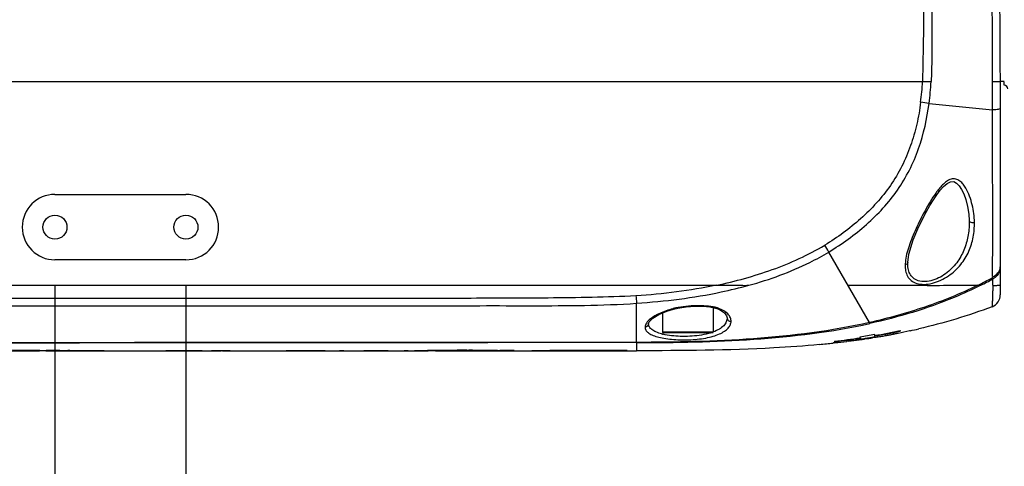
# Model space of a CAD drawing. Header units: millimetres. Extents: x 7426 to 8300, y 123 to 421.
# Tile 29 of 197: x 7989.19 to 7995.96, y 193.48 to 196.55. Entities that reach past the tile are written whole.
import ezdxf

# ---------------------------------------------------------------- set-up
doc = ezdxf.new("R2010")
doc.units = ezdxf.units.MM
doc.layers.add('外形图', color=7, linetype='Continuous')
doc.layers.add('尺寸标注', color=7, linetype='Continuous')
doc.styles.add('微软雅黑', font='msyh.ttc')
doc.dimstyles.new('尺寸标注_1_20比例', dxfattribs={"dimtxt": 1.5, "dimasz": 1.25, "dimexe": 0.5, "dimexo": 0.4, "dimgap": 0.5, "dimtad": 1, "dimdec": 1, "dimlfac": 20, "dimdsep": 46, "dimtxsty": '微软雅黑', "dimcen": 0.09, "dimadec": 0, "dimazin": 0, "dimtp": 0.01, "dimtm": 0.01, "dimtfac": 1, "dimtdec": 1, "dimtofl": 0, "dimtmove": 0, "dimatfit": 3, "dimfxl": 1, "dimtolj": 1, "dimarcsym": 0})

# ---------------------------------------------------------------- blocks, each defined once
blk = doc.blocks.new('*D1264')
at = {"layer": 'Defpoints', "color": 0}
for p in [(7989.4323, 195.1238), (7990.3323, 195.1238), (7990.3323, 186.6097)]:
    blk.add_point(p, dxfattribs=at)
at = {"layer": '尺寸标注', "color": 0, "lineweight": -2}
for p, q in [((7989.4323, 194.7238), (7989.4323, 186.1097)), ((7990.3323, 194.7238), (7990.3323, 186.1097)), ((7988.1823, 186.6097), (7986.9323, 186.6097)), ((7991.5823, 186.6097), (7995.8581, 186.6097))]:
    blk.add_line(p, q, dxfattribs=at)
at = {"layer": '尺寸标注', "color": 0}
for points in [[(7988.1823, 186.4014), (7988.1823, 186.818), (7989.4323, 186.6097)], [(7991.5823, 186.818), (7991.5823, 186.4014), (7990.3323, 186.6097)]]:
    blk.add_solid(points, dxfattribs=at)
at = {"layer": '尺寸标注', "color": 0, "insert": (7994.3452, 187.8883), "char_height": 1.5, "attachment_point": 5, "style": '微软雅黑'}
blk.add_mtext('\\A1;18', dxfattribs=at)
blk = doc.blocks.new('*D1265')
at = {"layer": 'Defpoints', "color": 0}
for p in [(7979.8323, 195.6488), (7989.4323, 195.1238), (7979.8323, 186.6097)]:
    blk.add_point(p, dxfattribs=at)
at = {"layer": '尺寸标注', "color": 0, "lineweight": -2}
for p, q in [((7979.8323, 195.2488), (7979.8323, 186.1097)), ((7989.4323, 194.7238), (7989.4323, 186.1097)), ((7988.1823, 186.6097), (7981.0823, 186.6097))]:
    blk.add_line(p, q, dxfattribs=at)
at = {"layer": '尺寸标注', "color": 0}
for points in [[(7981.0823, 186.818), (7981.0823, 186.4014), (7979.8323, 186.6097)], [(7988.1823, 186.4014), (7988.1823, 186.818), (7989.4323, 186.6097)]]:
    blk.add_solid(points, dxfattribs=at)
at = {"layer": '尺寸标注', "color": 0, "insert": (7984.6323, 187.8887), "char_height": 1.5, "attachment_point": 5, "style": '微软雅黑'}
blk.add_mtext('\\A1;192', dxfattribs=at)
blk = doc.blocks.new('*D1267')
at = {"layer": 'Defpoints', "color": 0}
for p in [(8004.0819, 196.6716), (7979.8323, 195.6488), (7979.8323, 182.682)]:
    blk.add_point(p, dxfattribs=at)
at = {"layer": '尺寸标注', "color": 0, "lineweight": -2}
for p, q in [((8004.0819, 196.2716), (8004.0819, 182.182)), ((7979.8323, 195.2488), (7979.8323, 182.182)), ((8002.8319, 182.682), (7981.0823, 182.682))]:
    blk.add_line(p, q, dxfattribs=at)
at = {"layer": '尺寸标注', "color": 0}
for points in [[(7981.0823, 182.8903), (7981.0823, 182.4737), (7979.8323, 182.682)], [(8002.8319, 182.4737), (8002.8319, 182.8903), (8004.0819, 182.682)]]:
    blk.add_solid(points, dxfattribs=at)
at = {"layer": '尺寸标注', "color": 0, "insert": (7991.9571, 183.9577), "char_height": 1.5, "attachment_point": 5, "style": '微软雅黑'}
blk.add_mtext('\\A1;485', dxfattribs=at)
blk = doc.blocks.new('*D1292')
at = {"layer": 'Defpoints', "color": 0}
for p in [(7989.4323, 199.7238), (7977.3346, 195.1238), (7989.4323, 195.1238)]:
    blk.add_point(p, dxfattribs=at)
at = {"layer": '尺寸标注', "color": 0, "lineweight": -2}
for p, q in [((7989.0323, 199.7238), (7976.8346, 199.7238)), ((7977.3346, 198.4738), (7977.3346, 196.3738)), ((7989.0323, 195.1238), (7976.8346, 195.1238))]:
    blk.add_line(p, q, dxfattribs=at)
at = {"layer": '尺寸标注', "color": 0}
for points in [[(7977.5429, 198.4738), (7977.1262, 198.4738), (7977.3346, 199.7238)], [(7977.1262, 196.3738), (7977.5429, 196.3738), (7977.3346, 195.1238)]]:
    blk.add_solid(points, dxfattribs=at)
at = {"layer": '尺寸标注', "color": 0, "insert": (7976.0594, 197.4238), "char_height": 1.5, "attachment_point": 5, "rotation": 90, "style": '微软雅黑'}
blk.add_mtext('\\A1;92', dxfattribs=at)

msp = doc.modelspace()

# ---------------------------------------------------------------- linework, layer by layer
at = {"layer": '外形图', "color": 7, "linetype": 'Continuous'}
for p, q in [((7987.9723, 196.1238), (7995.3947, 196.1238)), ((7995.3947, 196.1238), (7995.4542, 196.1238)), ((7995.9573, 196.1238), (7995.9277, 196.1238)), ((7995.9298, 196.1238), (7995.9298, 194.6589)), ((7995.9573, 196.0987), (7995.9573, 196.1231)), ((7995.4405, 195.9746), (7995.877, 195.9291)), ((7989.4323, 195.3488), (7990.3323, 195.3488)), ((7995.7161, 195.1683), (7995.7161, 195.1683)), ((7995.0311, 194.4679), (7994.7513, 194.9524)), ((7990.3323, 194.8988), (7989.4323, 194.8988)), ((7995.2934, 194.8808), (7995.2934, 194.8808)), ((7995.9297, 194.8515), (7995.9296, 194.8463)), ((7981.5232, 194.7238), (7993.9793, 194.7238)), ((7995.8775, 194.7238), (7995.8731, 194.5765)), ((7995.9298, 194.7242), (7995.9298, 194.7242)), ((7993.4298, 194.3314), (7993.4298, 194.6002)), ((7993.9573, 194.5696), (7993.9573, 194.4038)), ((7993.6073, 194.5331), (7993.6073, 194.4038)), ((7993.6827, 194.5604), (7993.678, 194.562)), ((7993.6073, 194.4038), (7993.9573, 194.4038)), ((7993.6123, 194.3988), (7993.9523, 194.3988)), ((7994.9661, 194.3625), (7994.9661, 194.3702)), ((7995.0702, 194.366), (7995.0525, 194.363)), ((7995.0683, 194.3656), (7995.0525, 194.363)), ((7995.0661, 194.3869), (7995.0661, 194.3787)), ((7995.0689, 194.3754), (7995.0661, 194.3749)), ((7995.0689, 194.3754), (7995.0661, 194.3749)), ((7995.0661, 194.3749), (7995.0661, 194.3699)), ((7995.1438, 194.379), (7995.1391, 194.3781)), ((7995.1438, 194.379), (7995.1391, 194.3782)), ((7995.1392, 194.3776), (7995.1411, 194.378)), ((7995.1392, 194.3776), (7995.1412, 194.378)), ((7995.2167, 194.3926), (7995.2212, 194.3935)), ((7995.2168, 194.3926), (7995.2212, 194.3935)), ((7995.2213, 194.3943), (7995.2281, 194.3957)), ((7995.2411, 194.4123), (7995.2411, 194.408)), ((7995.3068, 194.4104), (7995.3069, 194.412)), ((7995.3104, 194.4113), (7995.3068, 194.4104)), ((7995.3104, 194.4112), (7995.3068, 194.4104)), ((7995.3068, 194.4104), (7995.3068, 194.4104)), ((7993.4297, 194.3295), (7993.4298, 194.2738)), ((7993.4298, 194.3295), (7993.4298, 194.3314)), ((7994.792, 194.33), (7994.7813, 194.329)), ((7994.7922, 194.3277), (7994.7815, 194.3265)), ((7994.7911, 194.3389), (7994.7911, 194.3357)), ((7994.8864, 194.3402), (7994.9057, 194.3427)), ((7994.9057, 194.3427), (7994.9343, 194.3463)), ((7994.9664, 194.3625), (7994.9661, 194.359)), ((7994.9677, 194.3513), (7994.9731, 194.3521)), ((7988.8803, 194.2738), (7989.3253, 194.2738)), ((7989.3293, 194.2758), (7989.3536, 194.2756)), ((7989.3536, 194.2756), (7989.3708, 194.2755)), ((7989.3697, 194.2733), (7989.3546, 194.2735)), ((7989.505, 194.2738), (7989.6373, 194.2738)), ((7989.5204, 194.2764), (7989.7074, 194.2764)), ((7989.5345, 194.276), (7989.5204, 194.2764)), ((7989.5204, 194.2735), (7989.5344, 194.2733)), ((7989.5208, 194.2735), (7989.5344, 194.2733)), ((7989.7074, 194.2764), (7989.7091, 194.2764)), ((7989.7074, 194.2764), (7989.7091, 194.2763)), ((7989.709, 194.2733), (7989.7074, 194.2733)), ((7989.709, 194.2733), (7989.7074, 194.2733)), ((7989.8189, 194.2738), (7990.1458, 194.2738)), ((7989.8735, 194.2733), (7989.8873, 194.2733)), ((7989.8735, 194.2733), (7989.8873, 194.2733)), ((7990.0773, 194.2733), (7990.0911, 194.2733)), ((7990.0773, 194.2733), (7990.0911, 194.2733)), ((7990.2555, 194.2763), (7990.2572, 194.2764)), ((7990.2555, 194.2763), (7990.2572, 194.2764)), ((7990.2572, 194.2733), (7990.2556, 194.2733)), ((7990.2572, 194.2733), (7990.2556, 194.2733)), ((7990.2572, 194.2764), (7990.4443, 194.2764)), ((7990.3204, 194.2736), (7990.3371, 194.2735)), ((7990.3274, 194.2738), (7990.5126, 194.2738)), ((7990.3371, 194.2735), (7990.5402, 194.2735)), ((7990.574, 194.2764), (7990.5845, 194.2761)), ((7990.574, 194.2764), (7990.5845, 194.2761)), ((7990.5845, 194.2733), (7990.574, 194.2733)), ((7990.6314, 194.2748), (7990.6369, 194.2747)), ((7990.6314, 194.2748), (7990.6369, 194.2747)), ((7990.6908, 194.2738), (7991.0209, 194.2738)), ((7990.7626, 194.2733), (7990.7689, 194.2733)), ((7990.7626, 194.2733), (7990.7689, 194.2733)), ((7991.0209, 194.2733), (7991.0209, 194.2764)), ((7991.0209, 194.2764), (7991.1117, 194.2764)), ((7991.1838, 194.2759), (7991.1881, 194.2758)), ((7991.1881, 194.2736), (7991.1881, 194.2733)), ((7991.2851, 194.2744), (7991.2904, 194.2744)), ((7991.3623, 194.2738), (7991.5549, 194.2738)), ((7991.5549, 194.2733), (7991.5549, 194.2764)), ((7991.5549, 194.2764), (7991.7221, 194.2764)), ((7991.7221, 194.2764), (7991.7221, 194.2733)), ((7991.7221, 194.2738), (7991.8626, 194.2738)), ((7991.7221, 194.2738), (7991.8626, 194.2738)), ((7991.8598, 194.2738), (7991.8313, 194.2733)), ((7992.0485, 194.2738), (7992.2769, 194.2738)), ((7992.2769, 194.2746), (7992.2419, 194.2746)), ((7992.2629, 194.2767), (7992.2769, 194.2767)), ((7992.2769, 194.2738), (7992.4737, 194.2738)), ((7992.4774, 194.274), (7992.4737, 194.274)), ((7992.4737, 194.2738), (7992.6727, 194.2738)), ((7992.4746, 194.276), (7992.4781, 194.2759)), ((7992.4781, 194.2759), (7992.4894, 194.2759)), ((7992.5893, 194.2749), (7992.5521, 194.2745)), ((7992.5855, 194.275), (7992.5893, 194.2749)), ((7992.6727, 194.2733), (7992.6727, 194.2733)), ((7992.6727, 194.2733), (7992.6733, 194.2733)), ((7992.8344, 194.2738), (7993.3653, 194.2737)), ((7992.8344, 194.2734), (7993.3379, 194.2734)), ((7993.0466, 194.2764), (7993.3653, 194.2764)), ((7993.0503, 194.2746), (7993.0466, 194.2746)), ((7993.3653, 194.2746), (7993.0503, 194.2746)), ((7993.0503, 194.2737), (7993.3379, 194.2737)), ((7993.3379, 194.2734), (7993.3379, 194.2733)), ((7993.3653, 194.2764), (7993.3653, 194.2746)), ((7993.3653, 194.2737), (7993.4298, 194.2738))]:
    msp.add_line(p, q, dxfattribs=at)
at = {"layer": '外形图', "color": 6, "linetype": 'Continuous'}
for p, q in [((7989.3697, 194.2733), (7989.5344, 194.2733)), ((7989.709, 194.2733), (7989.8735, 194.2733)), ((7990.0911, 194.2733), (7990.2556, 194.2733)), ((7990.5845, 194.2733), (7990.7626, 194.2733)), ((7991.0209, 194.2733), (7991.1881, 194.2733)), ((7991.2904, 194.2733), (7991.4876, 194.2733)), ((7991.5549, 194.2733), (7991.7221, 194.2733)), ((7991.8314, 194.2733), (7991.9962, 194.2733)), ((7992.6727, 194.2733), (7992.8344, 194.2734))]:
    msp.add_line(p, q, dxfattribs=at)
at = {"layer": '外形图', "color": 7, "linetype": 'Continuous'}
for points in [[(7995.2934, 194.8808), (7995.3005, 194.9375), (7995.331, 195.0365), (7995.3635, 195.113), (7995.3929, 195.1741), (7995.4204, 195.2264), (7995.446, 195.2717), (7995.4703, 195.3115), (7995.4936, 195.3463), (7995.5165, 195.3767), (7995.5397, 195.4027), (7995.5637, 195.4234), (7995.5879, 195.4359), (7995.6093, 195.4367), (7995.629, 195.4264), (7995.6471, 195.4076), (7995.6632, 195.3833), (7995.6785, 195.3523), (7995.693, 195.3128), (7995.705, 195.2665), (7995.7135, 195.212), (7995.7161, 195.1683)], [(7995.8775, 194.7238), (7995.8754, 194.6426), (7995.8738, 194.5932), (7995.8731, 194.5765)], [(7993.6826, 194.5604), (7993.7124, 194.5674), (7993.7712, 194.5764), (7993.8296, 194.5802), (7993.8846, 194.5796), (7993.9334, 194.5748), (7993.9734, 194.5662), (7993.9873, 194.5613)], [(7993.5121, 194.4604), (7993.5166, 194.4715), (7993.5408, 194.4966), (7993.5818, 194.5221), (7993.6367, 194.5458), (7993.6826, 194.5604)], [(7993.9875, 194.5613), (7994.006, 194.5526), (7994.0334, 194.5335), (7994.0486, 194.513), (7994.0518, 194.4996)]]:
    msp.add_lwpolyline(points, dxfattribs=at)
for centre in [(7989.4323, 195.1238), (7990.3323, 195.1238)]:
    msp.add_circle(centre, 0.0825, dxfattribs=at)
for centre, radius, start, end in [((7995.8761, 202.1715), 6.0477, 269.99826, 270.31216), ((7995.9556, 196.0738), 0.025, 1.00003, 86.25958), ((7993.1432, 179.3517), 16.7809, 82.13134, 82.33314), ((7989.4323, 195.1238), 0.225, 90.00411, 269.99737), ((7990.3323, 195.1238), 0.225, 270.00559, 89.9979), ((7988.2815, 191.0915), 7.5343, 30.82717, 31.24446), ((7995.9814, 194.8077), 0.7079, 173.94452, 175.41633), ((7995.8247, 194.8522), 0.105, 352.11316, 356.79449), ((7995.8668, 194.8513), 0.0629, 355.56491, 0.18957), ((7994.6529, 196.9871), 2.5262, 296.37081, 298.90967), ((7994.6061, 197.0989), 2.6564, 296.60516, 298.6164), ((7995.8935, 194.8691), 0.1462, 263.71841, 267.48146), ((7975.6319, 194.8905), 20.2466, 359.52858, 359.64993), ((7995.8415, 194.6589), 0.0882, 290.95597, 359.9861), ((7993.7409, 194.3659), 0.206, 106.6985, 107.77585), ((7993.6968, 194.7486), 0.3713, 255.17841, 256.09954), ((7993.6123, 194.4038), 0.005, 180, 270), ((7993.7012, 194.7663), 0.3895, 256.09536, 256.46898), ((7993.7034, 194.7754), 0.3988, 256.46839, 256.69213), ((7993.9523, 194.4038), 0.005, 270, 0), ((7994.215, 199.1732), 4.8613, 278.88822, 280.08317), ((7994.2109, 199.5292), 5.2297, 278.67723, 279.04665), ((7994.2295, 199.4124), 5.1114, 279.04667, 279.41856), ((7994.2943, 198.8703), 4.5575, 279.75092, 281.9913), ((7994.2929, 198.9467), 4.6367, 279.63458, 281.79987), ((7994.5816, 197.3184), 2.9926, 279.39754, 279.94449), ((7994.6084, 197.1658), 2.8377, 279.94392, 280.7785), ((7994.5918, 197.4658), 3.1364, 279.4926, 280.05083), ((7994.6705, 197.0217), 2.6853, 280.09501, 280.67197), ((7994.6489, 196.9552), 2.6233, 280.87361, 281.87292), ((7994.7176, 196.7714), 2.4307, 280.67249, 281.32319), ((7994.3117, 199.0215), 4.7157, 280.7172, 281.12161), ((7994.7529, 196.5952), 2.2509, 281.32485, 281.89417), ((7994.3464, 198.8472), 4.538, 281.20334, 282.2185), ((7994.3833, 198.705), 4.3928, 282.18423, 282.96656), ((7993.7253, -3133.1851), 3327.5146, 90.0050897, 90.1457542), ((7994.0508, 200.8942), 6.6082, 275.52734, 276.34905), ((7994.1372, 199.8479), 5.5477, 276.76911, 278.59294), ((7994.1365, 199.9334), 5.6358, 276.67062, 278.46545), ((7994.1044, 200.4142), 6.1252, 276.4471, 277.22923), ((7994.1469, 200.049), 5.7564, 277.26923, 277.92404), ((7994.1724, 199.8646), 5.5703, 277.92615, 278.20863), ((7994.1922, 199.6515), 5.3535, 278.31219, 278.67723), ((7994.188, 199.7863), 5.4918, 278.21844, 278.49969), ((7994.2098, 199.6412), 5.345, 278.49842, 279.07109), ((7989.1166, 166.3788), 27.8978, 89.56313, 89.95291), ((7989.1333, 174.3157), 19.959, 89.46299, 89.97989), ((7989.2085, 182.0281), 12.2463, 89.31655, 89.47669), ((7989.1825, 174.3039), 19.9724, 89.0294, 89.45986), ((7989.7091, 199.9576), 5.6844, 268.24008, 269.98309), ((7989.8873, 199.4428), 5.1695, 268.02426, 269.84632), ((7989.8873, 199.4402), 5.1669, 269.99986, 270.77992), ((7990.0774, 199.4412), 5.1679, 269.21967, 269.9997), ((7990.0773, 199.4438), 5.1705, 270.15267, 271.97542), ((7990.2556, 199.9591), 5.6858, 270.01626, 271.90143), ((7990.3852, 199.9656), 5.6923, 271.01731, 271.90056), ((7990.5845, 199.6519), 5.3787, 268.95341, 269.88781), ((7990.7627, 199.9615), 5.6882, 268.20475, 268.67687), ((7990.7627, 199.9575), 5.6843, 268.73188, 269.99965), ((7990.7626, 199.9567), 5.6834, 270.06292, 270.72434), ((7991.4877, 211.9168), 17.6436, 269.02708, 269.34204), ((7991.2904, 212.0772), 17.804, 269.67061, 269.99975), ((7991.4877, 211.9149), 17.6416, 269.35917, 269.99974), ((7991.4877, 211.9145), 17.6413, 269.99981, 270.21837), ((7992.2581, 166.0446), 28.2321, 89.99022, 90.53624), ((7992.2722, 164.8475), 29.4291, 89.60587, 89.99085), ((7992.2837, 166.6764), 27.5982, 89.60554, 90.01414), ((7992.2725, 224.557), 30.2837, 270.38764, 270.52894), ((7992.2723, 165.9118), 28.3649, 89.3672, 89.56133), ((7993.0156, 160.6589), 33.6175, 89.9472, 90.31062)]:
    msp.add_arc(centre, radius, start, end, dxfattribs=at)
for points, knots in [([(7995.4003, 197.4238), (7995.4002, 197.3154), (7995.4002, 197.0987), (7995.4007, 196.7737), (7995.4022, 196.4487), (7995.3975, 196.232), (7995.3947, 196.1238)], [0, 0, 0, 0, 0.250022, 0.500035, 0.75003, 1, 1, 1, 1]), ([(7995.46, 197.4237), (7995.46, 197.3153), (7995.46, 197.0987), (7995.4593, 196.7736), (7995.4608, 196.5028), (7995.4595, 196.2862), (7995.4571, 196.1778), (7995.4542, 196.1238)], [0, 0, 0, 0, 0.250031, 0.500048, 0.750035, 0.875028, 1, 1, 1, 1]), ([(7995.92, 197.4243), (7995.9198, 197.3972), (7995.9205, 197.3428), (7995.9215, 197.2342), (7995.9223, 197.0984), (7995.9234, 196.9356), (7995.9248, 196.7187), (7995.9263, 196.4481), (7995.9275, 196.2318), (7995.9282, 196.1238)], [0, 0, 0, 0, 0.062676, 0.125331, 0.250608, 0.375813, 0.50093, 0.750822, 1, 1, 1, 1]), ([(7995.8758, 196.1238), (7995.8758, 196.2144), (7995.8754, 196.5774), (7995.8732, 196.9403), (7995.873, 197.2128)], [0, 0, 0, 0, 0.249553, 1, 1, 1, 1]), ([(7995.877, 195.9291), (7995.8762, 195.9453), (7995.8763, 195.9777), (7995.8761, 196.0264), (7995.8756, 196.0751), (7995.8757, 196.1075), (7995.8759, 196.1238)], [0, 0, 0, 0, 0.249686, 0.499704, 0.749721, 1, 1, 1, 1]), ([(7995.909, 196.1238), (7995.9111, 196.1239), (7995.9172, 196.1239), (7995.9233, 196.1239), (7995.9273, 196.1238)], [0, 0, 0, 0, 0.335754, 1, 1, 1, 1]), ([(7995.382, 195.9826), (7995.3761, 195.9317), (7995.3585, 195.8306), (7995.3156, 195.6828), (7995.256, 195.5407), (7995.177, 195.4084), (7995.0811, 195.2879), (7994.9714, 195.1799), (7994.852, 195.083), (7994.7669, 195.0258), (7994.723, 194.9995)], [0, 0, 0, 0, 0.124955, 0.250059, 0.375059, 0.50004, 0.625076, 0.750037, 0.87507, 1, 1, 1, 1]), ([(7994.7513, 194.9524), (7994.8418, 195.0087), (7994.9729, 195.102), (7995.126, 195.2511), (7995.259, 195.4182), (7995.3817, 195.6588), (7995.4261, 195.869), (7995.4405, 195.9746)], [0, 0, 0, 0, 0.250006, 0.375126, 0.50019, 0.749965, 1, 1, 1, 1]), ([(7995.8761, 194.7831), (7995.8779, 194.9484), (7995.8778, 195.3304), (7995.8765, 195.7124), (7995.877, 195.9291)], [0, 0, 0, 0, 0.432584, 1, 1, 1, 1]), ([(7995.9298, 195.9387), (7995.9298, 195.9371), (7995.9234, 195.9346), (7995.914, 195.9326), (7995.8969, 195.9304), (7995.8842, 195.9295), (7995.877, 195.9291)], [0, 0, 0, 0, 0.086032, 0.287729, 0.600085, 1, 1, 1, 1]), ([(7995.752, 195.1564), (7995.7512, 195.1765), (7995.7487, 195.217), (7995.7375, 195.2771), (7995.7203, 195.3366), (7995.698, 195.3836), (7995.6759, 195.4189), (7995.6534, 195.4415), (7995.6242, 195.4564), (7995.5893, 195.456), (7995.559, 195.4375), (7995.5319, 195.4145), (7995.5081, 195.3872), (7995.4794, 195.3488), (7995.447, 195.2988), (7995.4009, 195.2175), (7995.3595, 195.1358), (7995.3243, 195.054), (7995.302, 194.9953), (7995.2851, 194.9384), (7995.2794, 194.9006), (7995.2775, 194.8824)], [0, 0, 0, 0, 0.058044, 0.116793, 0.176262, 0.23617, 0.2663, 0.296323, 0.326816, 0.358538, 0.392178, 0.426737, 0.461392, 0.49611, 0.56508, 0.633268, 0.765822, 0.829192, 0.889968, 0.947102, 1, 1, 1, 1]), ([(7995.2758, 194.8643), (7995.2755, 194.8504), (7995.277, 194.8234), (7995.29, 194.785), (7995.3164, 194.7532), (7995.3572, 194.7334), (7995.4081, 194.7281), (7995.4845, 194.7391), (7995.5746, 194.7829), (7995.6474, 194.8487), (7995.6896, 194.9098), (7995.7224, 194.9715), (7995.7476, 195.0543), (7995.7522, 195.1226), (7995.752, 195.1564)], [0, 0, 0, 0, 0.050905, 0.098518, 0.145972, 0.198592, 0.260563, 0.330975, 0.479272, 0.619943, 0.686213, 0.750708, 0.875849, 1, 1, 1, 1]), ([(7995.7161, 195.1683), (7995.7167, 195.1361), (7995.7125, 195.0711), (7995.6876, 194.9756), (7995.6404, 194.8849), (7995.5672, 194.8061), (7995.4861, 194.7604), (7995.4156, 194.7467), (7995.3677, 194.7514), (7995.3297, 194.7716), (7995.306, 194.8034), (7995.2947, 194.8409), (7995.2932, 194.8673), (7995.2934, 194.8808)], [0, 0, 0, 0, 0.125709, 0.251867, 0.38186, 0.519931, 0.665501, 0.735366, 0.796822, 0.84937, 0.897833, 0.947259, 1, 1, 1, 1]), ([(7995.7161, 195.1683), (7995.7162, 195.1653), (7995.7215, 195.1582), (7995.7351, 195.1544), (7995.7462, 195.1548), (7995.7519, 195.1564)], [0, 0, 0, 0, 0.219072, 0.564176, 1, 1, 1, 1]), ([(7993.9793, 194.7238), (7994.109, 194.7517), (7994.3657, 194.8214), (7994.609, 194.9318), (7994.723, 194.9995)], [0, 0, 0, 0, 0.500132, 1, 1, 1, 1]), ([(7994.2015, 194.7238), (7994.3453, 194.7634), (7994.5337, 194.8319), (7994.7086, 194.9269), (7994.7513, 194.9524)], [0, 0, 0, 0, 0.749803, 1, 1, 1, 1]), ([(7995.2934, 194.8808), (7995.2934, 194.8764), (7995.2879, 194.8681), (7995.2797, 194.8651), (7995.2758, 194.8643)], [0, 0, 0, 0, 0.525233, 1, 1, 1, 1]), ([(7995.8761, 194.7831), (7995.8903, 194.7881), (7995.9161, 194.8043), (7995.9285, 194.8327), (7995.9295, 194.8465)], [0, 0, 0, 0, 0.522149, 1, 1, 1, 1]), ([(7995.8761, 194.7831), (7995.877, 194.7832), (7995.8785, 194.7834), (7995.8797, 194.7818), (7995.8787, 194.78), (7995.8772, 194.7778), (7995.8752, 194.7764), (7995.8742, 194.7757)], [0, 0, 0, 0, 0.230805, 0.315015, 0.423205, 0.689346, 1, 1, 1, 1]), ([(7995.8742, 194.7757), (7995.8747, 194.7747), (7995.8762, 194.7719), (7995.8777, 194.769), (7995.8784, 194.7669)], [0, 0, 0, 0, 0.335388, 1, 1, 1, 1]), ([(7995.9254, 194.8227), (7995.9217, 194.811), (7995.9088, 194.7893), (7995.8896, 194.7724), (7995.8783, 194.7671)], [0, 0, 0, 0, 0.496881, 1, 1, 1, 1]), ([(7993.4298, 194.6002), (7993.6248, 194.6142), (7993.8849, 194.6454), (7994.1386, 194.7065), (7994.2015, 194.7238)], [0, 0, 0, 0, 0.749901, 1, 1, 1, 1]), ([(7993.9794, 194.7238), (7993.9981, 194.7239), (7994.0354, 194.7238), (7994.0914, 194.7238), (7994.1467, 194.7237), (7994.1834, 194.7232), (7994.2015, 194.7238)], [0, 0, 0, 0, 0.252581, 0.504856, 0.755292, 1, 1, 1, 1]), ([(7994.8833, 194.7238), (7994.9605, 194.7267), (7995.1145, 194.7226), (7995.3422, 194.7242), (7995.5283, 194.7226), (7995.6716, 194.7254), (7995.7412, 194.7252), (7995.775, 194.7238)], [0, 0, 0, 0, 0.259738, 0.517957, 0.766038, 0.885954, 1, 1, 1, 1]), ([(7995.775, 194.7238), (7995.7161, 194.6947), (7995.5961, 194.6408), (7995.4112, 194.5722), (7995.2227, 194.5143), (7995.0952, 194.4821), (7995.0311, 194.4679)], [0, 0, 0, 0, 0.249988, 0.499977, 0.750006, 1, 1, 1, 1]), ([(7995.7958, 194.7238), (7995.7355, 194.6935), (7995.4899, 194.5819), (7995.2296, 194.5043), (7995.0322, 194.4609)], [0, 0, 0, 0, 0.250211, 1, 1, 1, 1]), ([(7995.775, 194.7238), (7995.7771, 194.7238), (7995.784, 194.7238), (7995.791, 194.7236), (7995.7958, 194.7238)], [0, 0, 0, 0, 0.304052, 1, 1, 1, 1]), ([(7995.8871, 194.723), (7995.8953, 194.7227), (7995.9072, 194.7231), (7995.9195, 194.7248), (7995.9233, 194.7239)], [0, 0, 0, 0, 0.678863, 1, 1, 1, 1]), ([(7995.9233, 194.7239), (7995.924, 194.7238), (7995.9259, 194.7238), (7995.9279, 194.7238), (7995.9291, 194.7239)], [0, 0, 0, 0, 0.364979, 1, 1, 1, 1]), ([(7995.9291, 194.7239), (7995.9293, 194.7239), (7995.9295, 194.7238), (7995.9297, 194.7239), (7995.9297, 194.7239)], [0, 0, 0, 0, 0.605881, 1, 1, 1, 1]), ([(7995.9297, 194.7239), (7995.9297, 194.724), (7995.9298, 194.724), (7995.9298, 194.7241), (7995.9298, 194.7242)], [0, 0, 0, 0, 0.453291, 1, 1, 1, 1]), ([(7993.4257, 194.6502), (7993.325, 194.6459), (7993.1235, 194.6392), (7992.8211, 194.6357), (7992.5187, 194.6352), (7992.2163, 194.6336), (7991.9139, 194.6327), (7991.5107, 194.6324), (7991.0068, 194.6334), (7990.402, 194.6339), (7989.5958, 194.6332), (7988.5882, 194.6334), (7987.3794, 194.6333), (7985.7684, 194.6333), (7984.5605, 194.6332), (7983.7554, 194.633)], [0, 0, 0, 0, 0.031272, 0.062542, 0.093814, 0.125084, 0.156353, 0.187623, 0.250159, 0.312691, 0.375219, 0.500259, 0.625268, 0.750238, 1, 1, 1, 1]), ([(7993.4257, 194.6502), (7993.4261, 194.6451), (7993.4274, 194.6284), (7993.4287, 194.6117), (7993.4298, 194.6002)], [0, 0, 0, 0, 0.307243, 1, 1, 1, 1]), ([(7987.6853, 194.5832), (7988.1639, 194.5832), (7988.8818, 194.5831), (7989.8392, 194.5834), (7990.5573, 194.5833), (7991.2754, 194.5835), (7991.9936, 194.5835), (7992.5922, 194.5838), (7993.071, 194.5832), (7993.3104, 194.592), (7993.4298, 194.6002)], [0, 0, 0, 0, 0.249931, 0.374919, 0.499922, 0.624933, 0.749953, 0.874978, 0.937491, 1, 1, 1, 1]), ([(7993.9557, 194.5749), (7993.9346, 194.5787), (7993.89, 194.5837), (7993.8213, 194.5838), (7993.7512, 194.5774), (7993.7042, 194.5699), (7993.6817, 194.5632)], [0, 0, 0, 0, 0.233997, 0.485786, 0.744923, 1, 1, 1, 1]), ([(7993.9902, 194.5664), (7993.9876, 194.5673), (7993.9763, 194.5709), (7993.9647, 194.5733), (7993.9557, 194.5749)], [0, 0, 0, 0, 0.234362, 1, 1, 1, 1]), ([(7993.678, 194.562), (7993.6476, 194.5536), (7993.5942, 194.5353), (7993.5447, 194.5072), (7993.5252, 194.492)], [0, 0, 0, 0, 0.560215, 1, 1, 1, 1]), ([(7994.0518, 194.4992), (7994.0519, 194.4899), (7994.0476, 194.4699), (7994.0282, 194.4432), (7993.9974, 194.42), (7993.9721, 194.4083), (7993.9579, 194.4029)], [0, 0, 0, 0, 0.195344, 0.415852, 0.680842, 1, 1, 1, 1]), ([(7993.9875, 194.5613), (7993.9903, 194.5601), (7993.995, 194.5602), (7993.9989, 194.5618), (7993.9999, 194.5624)], [0, 0, 0, 0, 0.728345, 1, 1, 1, 1]), ([(7994.0674, 194.5132), (7994.0641, 194.5182), (7994.0459, 194.5398), (7994.0204, 194.5542), (7993.9999, 194.5624)], [0, 0, 0, 0, 0.211904, 1, 1, 1, 1]), ([(7994.0518, 194.4992), (7994.0519, 194.493), (7994.0587, 194.4798), (7994.0727, 194.4762), (7994.0794, 194.4769)], [0, 0, 0, 0, 0.483612, 1, 1, 1, 1]), ([(7994.0794, 194.4769), (7994.0793, 194.48), (7994.078, 194.4928), (7994.0728, 194.5051), (7994.0674, 194.5132)], [0, 0, 0, 0, 0.239439, 1, 1, 1, 1]), ([(7995.0311, 194.4679), (7994.7694, 194.4091), (7994.2347, 194.3417), (7993.6981, 194.3318), (7993.4298, 194.3314)], [0, 0, 0, 0, 0.499884, 1, 1, 1, 1]), ([(7993.4298, 194.3295), (7993.6982, 194.3296), (7994.2349, 194.3384), (7994.7702, 194.4034), (7995.0322, 194.4609)], [0, 0, 0, 0, 0.500122, 1, 1, 1, 1]), ([(7993.5252, 194.492), (7993.5147, 194.4838), (7993.497, 194.4683), (7993.4887, 194.4457), (7993.4878, 194.436)], [0, 0, 0, 0, 0.576018, 1, 1, 1, 1]), ([(7993.4878, 194.436), (7993.488, 194.4292), (7993.4916, 194.4143), (7993.5098, 194.3957), (7993.5377, 194.3809), (7993.5747, 194.3682), (7993.62, 194.3584), (7993.6722, 194.3517), (7993.7292, 194.3484), (7993.8076, 194.3487), (7993.884, 194.3558), (7993.9541, 194.3719), (7993.9977, 194.3873), (7994.0329, 194.4059), (7994.0594, 194.4269), (7994.0756, 194.4512), (7994.079, 194.4687), (7994.0794, 194.4769)], [0, 0, 0, 0, 0.03013, 0.065583, 0.112081, 0.17011, 0.239354, 0.318458, 0.404505, 0.493836, 0.667597, 0.745383, 0.813935, 0.872843, 0.922357, 0.963224, 1, 1, 1, 1]), ([(7993.5121, 194.4591), (7993.512, 194.4532), (7993.5064, 194.4408), (7993.494, 194.4361), (7993.4878, 194.436)], [0, 0, 0, 0, 0.489534, 1, 1, 1, 1]), ([(7993.6018, 194.3897), (7993.5886, 194.3932), (7993.5651, 194.4008), (7993.5357, 194.4165), (7993.5164, 194.4358), (7993.512, 194.4519), (7993.5121, 194.4591)], [0, 0, 0, 0, 0.339703, 0.610468, 0.821075, 1, 1, 1, 1]), ([(7995.0322, 194.4609), (7995.0322, 194.4613), (7995.0319, 194.4636), (7995.0314, 194.4659), (7995.0311, 194.4679)], [0, 0, 0, 0, 0.147284, 1, 1, 1, 1]), ([(7993.8602, 194.3791), (7993.817, 194.373), (7993.7335, 194.3696), (7993.6501, 194.3781), (7993.6116, 194.3872)], [0, 0, 0, 0, 0.524225, 1, 1, 1, 1]), ([(7993.9447, 194.3982), (7993.9383, 194.3961), (7993.9106, 194.3877), (7993.8821, 194.3822), (7993.8602, 194.3791)], [0, 0, 0, 0, 0.234068, 1, 1, 1, 1]), ([(7993.4298, 194.3314), (7993.0889, 194.3308), (7992.4073, 194.3309), (7991.044, 194.3303), (7989.3402, 194.3289), (7987.296, 194.3257), (7985.9333, 194.323), (7985.2522, 194.3215)], [0, 0, 0, 0, 0.125037, 0.25007, 0.500113, 0.750098, 1, 1, 1, 1]), ([(7994.6873, 194.3167), (7994.5827, 194.3066), (7994.1642, 194.2757), (7993.7442, 194.2738), (7993.4298, 194.2738)], [0, 0, 0, 0, 0.25043, 1, 1, 1, 1]), ([(7994.8754, 194.3388), (7994.8754, 194.3385), (7994.8753, 194.3384), (7994.8752, 194.3376), (7994.8752, 194.3377)], [0, 0, 0, 0, 0.757226, 1, 1, 1, 1]), ([(7994.9343, 194.3463), (7994.9393, 194.347), (7994.9516, 194.3485), (7994.964, 194.3502), (7994.9713, 194.3509)], [0, 0, 0, 0, 0.406343, 1, 1, 1, 1]), ([(7994.973, 194.3509), (7994.973, 194.3508), (7994.9731, 194.3517), (7994.9732, 194.3518), (7994.9732, 194.3521)], [0, 0, 0, 0, 0.242797, 1, 1, 1, 1]), ([(7991.1117, 194.2764), (7991.1186, 194.2764), (7991.1426, 194.2763), (7991.1667, 194.2762), (7991.1838, 194.2759)], [0, 0, 0, 0, 0.286214, 1, 1, 1, 1]), ([(7991.8314, 194.2733), (7991.8451, 194.2733), (7991.8992, 194.2747), (7991.9534, 194.275), (7991.9938, 194.2754)], [0, 0, 0, 0, 0.253067, 1, 1, 1, 1]), ([(7992.2419, 194.2746), (7992.1824, 194.2746), (7992.1004, 194.2746), (7992.0185, 194.2733), (7991.9962, 194.2733)], [0, 0, 0, 0, 0.727514, 1, 1, 1, 1]), ([(7992.6727, 194.2733), (7992.6745, 194.2736), (7992.6831, 194.2735), (7992.7082, 194.2748), (7992.76, 194.2752), (7992.8049, 194.2757), (7992.8333, 194.2759)], [0, 0, 0, 0, 0.033962, 0.160809, 0.468953, 1, 1, 1, 1]), ([(7993.0466, 194.2746), (7992.9943, 194.2746), (7992.9236, 194.2741), (7992.8528, 194.2742), (7992.8344, 194.2734)], [0, 0, 0, 0, 0.739315, 1, 1, 1, 1])]:
    msp.add_open_spline(points, degree=3, knots=knots, dxfattribs=at)
for points in [[(7995.382, 195.9826), (7995.3889, 196.0293), (7995.3933, 196.0765), (7995.3947, 196.1238)], [(7995.4405, 195.9746), (7995.447, 196.0241), (7995.4514, 196.0739), (7995.4542, 196.1238)], [(7995.9287, 194.8378), (7995.928, 194.8327), (7995.9269, 194.8276), (7995.9254, 194.8227)], [(7993.9793, 194.7238), (7993.797, 194.686), (7993.6114, 194.6638), (7993.4257, 194.6502)], [(7993.9999, 194.5624), (7993.9967, 194.5639), (7993.9935, 194.5652), (7993.9902, 194.5664)], [(7995.8731, 194.5765), (7995.7092, 194.5137), (7995.54, 194.4637), (7995.369, 194.4243)], [(7995.0656, 194.3786), (7995.0658, 194.3774), (7995.066, 194.3761), (7995.0661, 194.3749)], [(7991.4166, 194.2737), (7991.407, 194.2736), (7991.3974, 194.2736), (7991.3878, 194.2735)]]:
    msp.add_open_spline(points, degree=3, dxfattribs=at)

# ---------------------------------------------------------------- dimensions: what is measured, and where the dimension line sits
at = {"layer": '尺寸标注'}
dim = msp.add_linear_dim(base=(7977.3346, 195.1238), p1=(7989.4323, 199.7238), p2=(7989.4323, 195.1238), angle=90, dimstyle='尺寸标注_1_20比例', dxfattribs=at)
dim.commit()
dim.dimension.update_dxf_attribs({"geometry": '*D1292', "text_midpoint": (7976.0594, 197.4238)})
for base, p1, p2, picture, middle in [((7979.8323, 182.682), (8004.0819, 196.6716), (7979.8323, 195.6488), '*D1267', (7991.9571, 183.9577)), ((7979.8323, 186.6097), (7989.4323, 195.1238), (7979.8323, 195.6488), '*D1265', (7984.6323, 187.8887)), ((7990.3323, 186.6097), (7989.4323, 195.1238), (7990.3323, 195.1238), '*D1264', (7994.3452, 187.8883))]:
    dim = msp.add_linear_dim(base=base, p1=p1, p2=p2, dimstyle='尺寸标注_1_20比例', dxfattribs=at)
    dim.commit()
    dim.dimension.update_dxf_attribs({"geometry": picture, "text_midpoint": middle})

doc.saveas('drawing.dxf')
